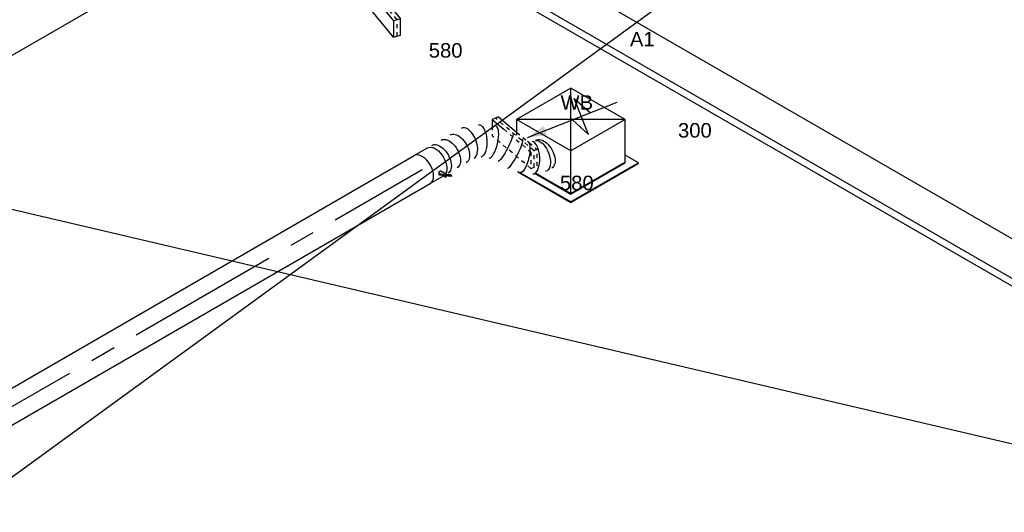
# Model space of a CAD drawing. Extents: x -132501 to 411300, y -42818 to 427495.
# Tile 42 of 256: x -36023 to -29905, y 37783 to 40842. Entities that reach past the tile are written whole.
import ezdxf
from ezdxf.enums import TextEntityAlignment as Align

# ---------------------------------------------------------------- set-up
doc = ezdxf.new("R2010")
doc.units = 0
doc.header["$LTSCALE"] = 50
doc.linetypes.add('CENTER2', pattern=[28.575, 19.05, -3.175, 3.175, -3.175])
doc.linetypes.add('STREEPJES', pattern=[0.1, 0.05, -0.05])
doc.layers.get('0').update_dxf_attribs({"linetype": 'CONTINUOUS'})
for name, color, linetype in [('EL6131--', 2, 'CONTINUOUS'), ('EM6131--', 1, 'CONTINUOUS'), ('WL570---_RETOUR', 112, 'CONTINUOUS'), ('WL570---_RETOUR_HL', 8, 'CONTINUOUS'), ('WL570---_RETOUR_RST', 2, 'CONTINUOUS'), ('WL570---_RETOUR_RST_HL', 1, 'CONTINUOUS'), ('WL570---_TOEVOER', 3, 'CONTINUOUS'), ('WL570---_TOEVOER_RST', 2, 'CONTINUOUS'), ('WL570---_TOEVOER_RST_HL', 1, 'CONTINUOUS'), ('WM570---_RETOUR_PR', 1, 'CONTINUOUS'), ('WM570---_RETOUR_RST_PR', 1, 'CONTINUOUS'), ('WM570---_TOEVOER_PR', 1, 'CONTINUOUS'), ('WM570---_TOEVOER_RST_PR', 1, 'CONTINUOUS')]:
    doc.layers.add(name, color=color, linetype=linetype)
doc.styles.add('BURO-018', font='ARIAL.TTF', dxfattribs={"height": 63})

# ---------------------------------------------------------------- blocks, each defined once
blk = doc.blocks.new('*U468')
at = {"ltscale": 10}
blk.add_hatch(color=0, dxfattribs=at).paths.add_polyline_path([(89.8, 0), (209.8, 30), (209.8, -30)])
at = {"color": 0, "ltscale": 10}
for p, q in [((-67.9, 180.3, 8988.7), (-95.1, 82, 8988.7)), ((-67.9, 180.3, 8988.7), (50.2, -82, 8988.7)), ((-23, 180.3, 8988.7), (-67.9, 180.3, 8988.7)), ((-23, 180.3, 8988.7), (95.1, -82, 8988.7)), ((23, -180.3, 8988.7), (-95.1, 82, 8988.7)), ((449.8, -120, 8988.7), (449.8, 120, 8988.7)), ((449.8, 120, 8988.7), (509.8, 0, 8988.7)), ((89.8, 0, 8988.7), (689.8, 0, 8988.7)), ((389.8, 0, 8988.7), (449.8, -120, 8988.7)), ((50.2, -82, 8988.7), (23, -180.3, 8988.7)), ((95.1, -82, 8988.7), (50.2, -82, 8988.7)), ((67.9, -180.3, 8988.7), (95.1, -82, 8988.7)), ((23, -180.3, 8988.7), (67.9, -180.3, 8988.7))]:
    blk.add_line(p, q, dxfattribs=at)
at = {"color": 8, "linetype": 'STREEPJES', "ltscale": 10}
for p, q in [((72.7, -82, 8988.7), (-45.4, 180.3, 8988.7)), ((45.4, -180.3, 8988.7), (72.7, -82, 8988.7))]:
    blk.add_line(p, q, dxfattribs=at)
at = {"layer": 'WL570---_RETOUR_RST_HL', "linetype": 'CENTER2'}
blk.add_circle((0, 0, 8988.7), 0.075, dxfattribs=at)
at = {"layer": 'WL570---_RETOUR_RST', "color": 1, "style": 'BURO-018'}
for tag in ['MC', 'Q']:
    blk.add_attdef(tag, text='', height=90, dxfattribs=at).set_placement((0, 0), align=Align.MIDDLE)
at = {"layer": 'WM570---_RETOUR_RST_PR', "color": 1, "style": 'BURO-018'}
blk.add_attdef('POSNR', text='', height=90, dxfattribs=at).set_placement((0, 0), align=Align.MIDDLE)
blk = doc.blocks.new('*U469')
at = {"ltscale": 10}
blk.add_hatch(color=0, dxfattribs=at).paths.add_polyline_path([(85.2, 0), (205.2, 30), (205.2, -30)])
at = {"color": 0, "ltscale": 10}
for p, q in [((-76.9, 185.7, 7824.3), (-91.9, 147.7, 7824.3)), ((-76.9, 185.7, 7824.3), (-32, 102.1, 7824.3)), ((-34.3, 185.7, 7824.3), (-76.9, 185.7, 7824.3)), ((-34.3, 185.7, 7824.3), (35.1, 56.6, 7824.3)), ((445.2, -120, 7824.3), (445.2, 120, 7824.3)), ((445.2, 120, 7824.3), (505.2, 0, 7824.3)), ((85.2, 0, 7824.3), (685.2, 0, 7824.3)), ((385.2, 0, 7824.3), (445.2, -120, 7824.3))]:
    blk.add_line(p, q, dxfattribs=at)
at = {"color": 8, "linetype": 'STREEPJES', "ltscale": 10}
for p, q in [((93.1, -90.7, 7824.3), (-55.6, 185.7, 7824.3)), ((-91.9, 147.7, 7824.3), (-114.4, 90.7, 7824.3)), ((34.3, -185.7, 7824.3), (-114.4, 90.7, 7824.3)), ((-32, 102.1, 7824.3), (71.8, -90.7, 7824.3)), ((35.1, 56.6, 7824.3), (114.4, -90.7, 7824.3)), ((71.8, -90.7, 7824.3), (34.3, -185.7, 7824.3)), ((55.6, -185.7, 7824.3), (93.1, -90.7, 7824.3)), ((114.4, -90.7, 7824.3), (71.8, -90.7, 7824.3)), ((76.9, -185.7, 7824.3), (114.4, -90.7, 7824.3)), ((34.3, -185.7, 7824.3), (76.9, -185.7, 7824.3))]:
    blk.add_line(p, q, dxfattribs=at)
at = {"layer": 'WL570---_RETOUR_RST_HL', "linetype": 'CENTER2'}
blk.add_circle((0, 0, 7824.3), 0.075, dxfattribs=at)
at = {"layer": 'WL570---_RETOUR_RST', "color": 1, "style": 'BURO-018'}
for tag in ['MC', 'Q']:
    blk.add_attdef(tag, text='', height=90, dxfattribs=at).set_placement((0, 0), align=Align.MIDDLE)
at = {"layer": 'WM570---_RETOUR_RST_PR', "color": 1, "style": 'BURO-018'}
blk.add_attdef('POSNR', text='', height=90, dxfattribs=at).set_placement((0, 0), align=Align.MIDDLE)
blk = doc.blocks.new('*U514')
at = {"color": 0, "ltscale": 10}
for p, q in [((-224.7, 285.3, 3048.9), (-273.8, 200.3, 3048.9)), ((164.7, 285.3, 3048.9), (-224.7, 285.3, 3048.9)), ((-30, -52, 3048.9), (-224.7, 285.3, 3048.9)), ((359.5, -52, 3048.9), (-224.7, 285.3, 3048.9)), ((-30, -52, 3048.9), (164.7, 285.3, 3048.9)), ((359.5, -52, 3048.9), (164.7, 285.3, 3048.9)), ((-382.9, 2.1, 3048.9), (-190.9, -330.6, 3048.9)), ((-188.8, -327, 3048.9), (-370.5, -12.4, 3048.9)), ((-164.7, -285.3, 3048.9), (-30, -52, 3048.9)), ((359.5, -52, 3048.9), (-30, -52, 3048.9)), ((224.7, -285.3, 3048.9), (359.5, -52, 3048.9)), ((-292.8, -63.4, 3048.9), (-164.7, -285.3, 3048.9)), ((-162.7, -281.8, 3048.9), (-287.8, -65.2, 3048.9)), ((297, -327, 3048.9), (248.8, -243.6, 3048.9)), ((-164.7, -285.3, 3048.9), (224.7, -285.3, 3048.9)), ((226.8, -281.8, 3048.9), (-162.7, -281.8, 3048.9)), ((-190.9, -330.6, 3048.9), (-188.8, -327, 3048.9)), ((-190.9, -330.6, 3048.9), (295, -330.6, 3048.9)), ((297, -327, 3048.9), (-188.8, -327, 3048.9)), ((295, -330.6, 3048.9), (297, -327, 3048.9))]:
    blk.add_line(p, q, dxfattribs=at)
at = {"layer": 'WL570---_TOEVOER_RST_HL', "linetype": 'CENTER2'}
blk.add_circle((0, 0, 3048.9), 0.075, dxfattribs=at)
at = {"layer": 'WL570---_TOEVOER_RST', "color": 1, "style": 'BURO-018'}
for tag in ['MC', 'Q']:
    blk.add_attdef(tag, text='', height=90, dxfattribs=at).set_placement((0, 0), align=Align.MIDDLE)
at = {"layer": 'WM570---_TOEVOER_RST_PR', "color": 1, "style": 'BURO-018'}
blk.add_attdef('POSNR', text='', height=90, dxfattribs=at).set_placement((0, 0), align=Align.MIDDLE)
blk = doc.blocks.new('*U539')
at = {"color": 0, "ltscale": 10}
blk.add_line((-6.1, 194.5, 6821.8), (9648.4, 194.5, 6821.8), dxfattribs=at)
at = {"layer": 'WM570---_TOEVOER_PR', "color": 1, "style": 'BURO-018'}
blk.add_attdef('POSNR', text='', height=90, dxfattribs=at).set_placement((0, 0), align=Align.MIDDLE)
blk = doc.blocks.new('*U676')
at = {"color": 0, "ltscale": 10}
for p, q in [((0, 100, 17.1), (3481.2, 100, 17.1)), ((0, -100, 17.1), (3481.2, -100, 17.1))]:
    blk.add_line(p, q, dxfattribs=at)
blk.add_ellipse((0, 0, 17.1), major_axis=(0, 100), ratio=0.57735, start_param=3.141593, end_param=6.283185, dxfattribs=at)
at = {"layer": 'WL570---_RETOUR_HL', "linetype": 'CENTER2'}
blk.add_line((0, 0, 17.1), (3481.2, 0, 17.1), dxfattribs=at)
at = {"layer": 'WM570---_RETOUR_PR', "color": 1, "style": 'BURO-018'}
blk.add_attdef('POSNR', text='', height=90, dxfattribs=at).set_placement((0, 0), align=Align.MIDDLE)
blk = doc.blocks.new('*U677')
at = {"color": 2, "ltscale": 10}
for p, q in [((-47.5, 100, 2512.3), (47.5, 100, 2512.3)), ((-47.5, -100, 2512.3), (46.5, -100, 2512.3)), ((27.8, -75, 2512.3), (25.3, -77.1, 2512.3)), ((25.3, -77.1, 2512.3), (30.7, -86.5, 2512.3)), ((52.3, -92.2, 2512.3), (27.8, -75, 2512.3)), ((33.2, -84.5, 2512.3), (27.8, -75, 2512.3)), ((30.7, -86.5, 2512.3), (33.2, -84.5, 2512.3)), ((55.2, -103.7, 2512.3), (30.7, -86.5, 2512.3)), ((32.1, -74.9, 2512.3), (35.1, -80.2, 2512.3)), ((57.7, -101.7, 2512.3), (33.2, -84.5, 2512.3)), ((44.2, -96, 2512.3), (46.5, -100, 2512.3)), ((46.5, -100, 2512.3), (52.8, -110.9, 2512.3)), ((49.1, -65.7, 2512.3), (69.6, -101.2, 2512.3)), ((52.3, -92.2, 2512.3), (57.7, -101.7, 2512.3)), ((55.2, -103.7, 2512.3), (57.7, -101.7, 2512.3)), ((89.2, -127.7, 2512.3), (55.2, -103.7, 2512.3)), ((58.2, -102, 2512.3), (57.7, -101.7, 2512.3)), ((91.8, -125.6, 2512.3), (58.2, -102, 2512.3)), ((86.3, -116.2, 2512.3), (69.8, -104.6, 2512.3)), ((91.8, -125.6, 2512.3), (86.3, -116.2, 2512.3)), ((89.2, -127.7, 2512.3), (91.8, -125.6, 2512.3))]:
    blk.add_line(p, q, dxfattribs=at)
for centre, major_axis, start_param, end_param in [((-47.5, 0, 2512.3), (0, 100), 3.141593, 6.283185), ((61.2, -106.1, 2512.3), (-8.4, -4.85), 3.141593, 6.283185), ((61.2, -106.1, 2512.3), (-8.4, -4.85), 0, 3.141593)]:
    blk.add_ellipse(centre, major_axis=major_axis, ratio=0.57735, start_param=start_param, end_param=end_param, dxfattribs=at)
at = {"color": 2, "ltscale": 10, "extrusion": (-2.03185e-17, 7.58296e-17, -1)}
blk.add_ellipse((47.5, 0, 2512.3), major_axis=(0, 100), ratio=0.57735, start_param=0, end_param=2.817169, dxfattribs=at)
at = {"color": 2, "ltscale": 10}
blk.add_spline([(32.1, -74.9, 2512.3), (32, -74.4, 2512.3), (31.9, -73.8, 2512.3), (32, -73.2, 2512.3), (32.1, -72.6, 2512.3), (32.3, -71.9, 2512.3), (32.6, -71.2, 2512.3), (33, -70.5, 2512.3), (33.5, -69.8, 2512.3), (34, -69.1, 2512.3), (34.6, -68.5, 2512.3), (35.2, -67.8, 2512.3), (36, -67.1, 2512.3), (36.7, -66.5, 2512.3), (37.5, -66, 2512.3), (38.3, -65.4, 2512.3), (39.2, -65, 2512.3), (40.1, -64.6, 2512.3), (41, -64.2, 2512.3), (41.8, -63.9, 2512.3), (42.7, -63.7, 2512.3), (43.6, -63.6, 2512.3), (44.4, -63.5, 2512.3), (45.2, -63.5, 2512.3), (45.9, -63.6, 2512.3), (46.6, -63.8, 2512.3), (47.3, -64.1, 2512.3), (47.9, -64.4, 2512.3), (48.4, -64.8, 2512.3), (48.8, -65.2, 2512.3), (49.1, -65.7, 2512.3)], degree=3, dxfattribs=at)
at = {"layer": 'WL570---_RETOUR', "color": 1, "style": 'BURO-018'}
blk.add_attdef('I', text='', height=90, dxfattribs=at).set_placement((0, 0), align=Align.MIDDLE)
at = {"layer": 'WM570---_RETOUR_PR', "color": 1, "style": 'BURO-018'}
blk.add_attdef('POSNR', text='', height=90, dxfattribs=at).set_placement((0, 0), align=Align.MIDDLE)
blk = doc.blocks.new('*U678')
at = {"color": 0, "ltscale": 10}
blk.add_line((369.7, -257.2, 2545.9), (370, -257.7, 2545.9), dxfattribs=at)
at = {"color": 0, "ltscale": 10, "extrusion": (-1.38778e-17, 8.01234e-18, -1)}
for centre, major_axis, ratio, start_param, end_param in [((0, 0, 2545.9), (0, 100), 0.57735, 0, 2.817169), ((32.6, 0, 2545.9), (0, 100), 0.57735, 0, 3.141593), ((97.9, 0, 2545.9), (0, 100), 0.57735, 0, 3.141593), ((163.1, 0, 2545.9), (0, 100), 0.57735, 0, 3.141593), ((302.8, -24.4, 2545.9), (46.2, 89.7), 0.450614, 6.217145, 9.358737), ((422.2, -136.5, 2545.9), (84.7, 54.5), 0.163362, 6.263634, 9.405226), ((490.9, -247, 2545.9), (-68.7, -73.7), 0.320658, 3.183264, 6.324857), ((583.1, -295, 2545.9), (-16.6, -99.6), 0.542492, 3.231603, 6.373195), ((607.2, -295, 2545.9), (0, 100), 0.57735, 0, 3.141593)]:
    blk.add_ellipse(centre, major_axis=major_axis, ratio=ratio, start_param=start_param, end_param=end_param, dxfattribs=at)
at = {"color": 0, "ltscale": 10}
for centre, major_axis, ratio, start_param, end_param in [((231.4, 0, 2545.9), (-16.6, -99.6), 0.542492, 0.09001, 3.051582), ((231.4, 0, 2545.9), (-16.6, -99.6), 0.542492, 3.051582, 3.231603), ((368.2, -71.2, 2545.9), (-68.7, -73.7), 0.320658, 0.041671, 3.099921), ((368.2, -71.2, 2545.9), (-68.7, -73.7), 0.320658, 3.099921, 3.183264), ((454.5, -203, 2545.9), (84.7, 54.5), 0.163362, 3.161144, 6.263634), ((535, -278.6, 2545.9), (46.2, 89.7), 0.450614, 3.207633, 6.217145), ((535, -278.6, 2545.9), (46.2, 89.7), 0.450614, 3.075552, 3.207633)]:
    blk.add_ellipse(centre, major_axis=major_axis, ratio=ratio, start_param=start_param, end_param=end_param, dxfattribs=at)
at = {"layer": 'WM570---_RETOUR_PR', "color": 1, "style": 'BURO-018'}
blk.add_attdef('POSNR', text='', height=90, dxfattribs=at).set_placement((0, 0), align=Align.MIDDLE)
blk = doc.blocks.new('*U800')
at = {"color": 0, "ltscale": 10}
for p, q in [((49, 127.3, 4469.1), (4839.3, 127.3, 4469.1)), ((-73.5, -84.9, 4469.1), (4716.9, -84.9, 4469.1)), ((-49, -127.3, 4469.1), (4741.4, -127.3, 4469.1))]:
    blk.add_line(p, q, dxfattribs=at)
at = {"layer": 'EM6131--', "color": 1, "style": 'BURO-018'}
blk.add_attdef('POSNR', text='', height=90, dxfattribs=at).set_placement((0, 0), align=Align.MIDDLE)

msp = doc.modelspace()

# ---------------------------------------------------------------- linework, layer by layer
at = {"layer": 'WL570---_TOEVOER'}
for p, q in [((-25958.2759, 45357.4481), (-46857.3222, 30154.5439)), ((-20435.7306, 35997.6531), (-52975.4362, 43626.1562))]:
    msp.add_line(p, q, dxfattribs=at)

# ---------------------------------------------------------------- block references
at = {"layer": 'EL6131--', "rotation": 329.9999999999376}
msp.add_blockref('*U800', (-33464.5116, 41416.9718, -4469.144), dxfattribs=at)
at = {"layer": 'WL570---_RETOUR', "rotation": 30.00000000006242}
for name, p in [('*U678', (-33439.6937, 39959.036, -2545.8754)), ('*U677', (-33480.8473, 39935.2759, -2512.2736)), ('*U676', (-36536.8249, 38170.9065, -17.0784))]:
    msp.add_blockref(name, p, dxfattribs=at)
at = {"layer": 'WL570---_RETOUR_RST'}
ref = msp.add_blockref('*U468', (-33769.8081, 40901.78, -8988.6666), dxfattribs=dict(at, rotation=15.48321697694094))
ref.add_attrib('Q', '580', dxfattribs={"color": 1, "height": 90, "style": 'BURO-018'}).set_placement((-33376.1828, 40651.78), align=Align.MIDDLE)
ref.add_attrib('MC', 'WB', dxfattribs={"color": 1, "height": 90, "style": 'BURO-018'}).set_placement((-33376.1828, 41151.78), align=Align.MIDDLE)
ref = msp.add_blockref('*U469', (-32946.9296, 40078.4216, -7824.262), dxfattribs=dict(at, rotation=21.52564776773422))
ref.add_attrib('Q', '580', dxfattribs={"color": 1, "height": 90, "style": 'BURO-018'}).set_placement((-32561.2105, 39828.4216), align=Align.MIDDLE)
ref.add_attrib('MC', 'WB', dxfattribs={"color": 1, "height": 90, "style": 'BURO-018'}).set_placement((-32561.2105, 40328.4216), align=Align.MIDDLE)
at = {"layer": 'WL570---_TOEVOER', "rotation": 210.0000000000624}
msp.add_blockref('*U539', (-32337.5132, 43000.5311, -6821.8102), dxfattribs=at)
at = {"layer": 'WL570---_TOEVOER_RST'}
ref = msp.add_blockref('*U514', (-32597.6997, 40088.1664, -3048.9228), dxfattribs=dict(at, rotation=30.00000000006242))
ref.add_attrib('Q', '300', dxfattribs={"color": 1, "height": 90, "style": 'BURO-018'}).set_placement((-31827.4587, 40155.2356), align=Align.MIDDLE)
ref.add_attrib('MC', 'A1', dxfattribs={"color": 1, "height": 90, "style": 'BURO-018'}).set_placement((-32154.4956, 40721.6801), align=Align.MIDDLE)

doc.saveas('drawing.dxf')
